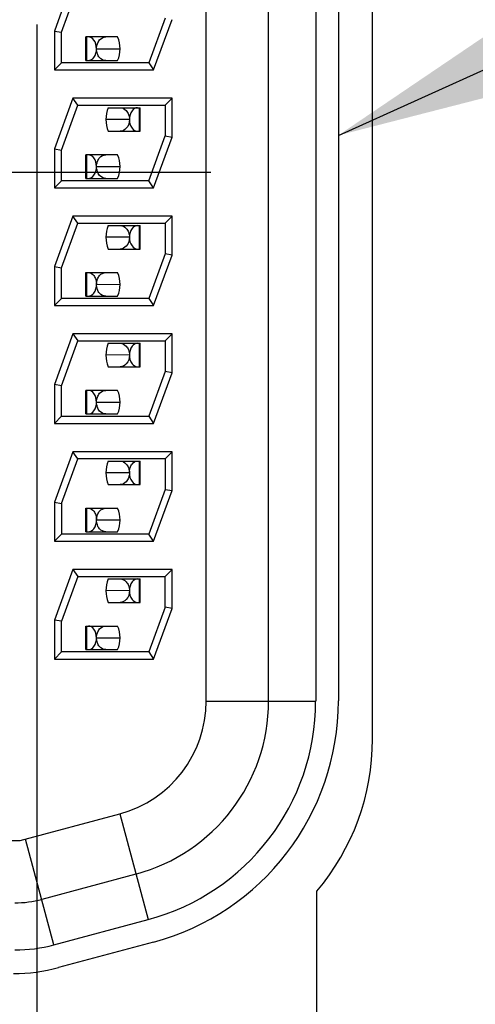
# Model space of a CAD drawing. Header units: inches. Extents: x 0 to 34, y 0 to 22.
# Tile 6 of 35: x 4.144 to 4.338, y 10.786 to 11.204. Entities that reach past the tile are written whole.
import ezdxf

# ---------------------------------------------------------------- set-up
doc = ezdxf.new("R2010")
doc.units = ezdxf.units.IN
doc.header["$LTSCALE"] = 1.87
doc.header["$MEASUREMENT"] = 0
doc.layers.get('0').update_dxf_attribs({"linetype": 'CONTINUOUS'})
for name, color, linetype in [('02___PRT_ALL_AXES', 7, 'CONTINUOUS'), ('DETAIL', 7, 'CONTINUOUS'), ('DIMENSIONS', 7, 'CONTINUOUS')]:
    doc.layers.add(name, color=color, linetype=linetype)
doc.styles.get("Standard").update_dxf_attribs({"font": 'txt', "width": 0.8})
doc.dimstyles.new('DIMSTYLE_1', dxfattribs={"dimtxt": 0.125, "dimasz": 0.18, "dimexe": 0.125, "dimexo": 0.0625, "dimgap": 0.09, "dimtad": 0, "dimtih": 1, "dimtoh": 1, "dimdec": 3, "dimzin": 4, "dimdsep": 46, "dimtxsty": 'STANDARD', "dimblk": '_FILLED', "dimblk1": '_FILLED', "dimblk2": '_FILLED', "dimcen": 0.09, "dimadec": 0, "dimazin": 0, "dimtp": 0.005, "dimtm": 0.005, "dimtfac": 1, "dimtdec": 3, "dimtofl": 0, "dimtmove": 0, "dimatfit": 3, "dimldrblk": '_FILLED', "dimfxl": 1, "dimtolj": 1, "dimtzin": 4, "dimarcsym": 0})
doc.dimstyles.get("Standard").update_dxf_attribs({"dimtxt": 0.125, "dimasz": 0.18, "dimexe": 0.125, "dimexo": 0.0625, "dimgap": 0.09, "dimtad": 0, "dimtih": 1, "dimtoh": 1, "dimdec": 3, "dimzin": 4, "dimdsep": 46, "dimtxsty": 'STANDARD', "dimblk": '_FILLED', "dimblk1": '_FILLED', "dimblk2": '_FILLED', "dimcen": 0.09, "dimadec": 0, "dimazin": 0, "dimtol": 1, "dimtp": 0.01, "dimtm": 0.01, "dimtfac": 1, "dimtdec": 3, "dimtofl": 0, "dimtmove": 0, "dimatfit": 3, "dimldrblk": '_FILLED', "dimfxl": 1, "dimtolj": 1, "dimtzin": 4, "dimarcsym": 0})

# ---------------------------------------------------------------- blocks, each defined once
blk = doc.blocks.new('*D6')
at = {"layer": 'DIMENSIONS', "color": 2, "linetype": 'CONTINUOUS'}
blk.add_line((4.2256788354, 11.1392711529), (2.9484270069, 11.1392711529), dxfattribs=at)
at = {"layer": 'DIMENSIONS', "color": 2, "linetype": 'CONTINUOUS', "insert": (2.6859270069, 11.2017711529), "char_height": 0.125, "width": 0.7, "attachment_point": 3, "line_spacing_factor": 0.9}
blk.add_mtext('2.540\\P[64.53]', dxfattribs=at)
blk = doc.blocks.new('_FILLED')
at = {"color": 0, "linetype": 'BYBLOCK'}
blk.add_solid([(0, 0), (-1, 0.1736111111), (-1, -0.1736111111)], dxfattribs=at)
blk = doc.blocks.new('*D10')
at = {"layer": 'DIMENSIONS', "color": 2, "linetype": 'CONTINUOUS'}
blk.add_line((4.3301611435, 14.8657768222), (2.9124703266, 14.8657768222), dxfattribs=at)
at = {"layer": 'DIMENSIONS', "color": 2, "linetype": 'CONTINUOUS', "insert": (2.5499703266, 14.9282768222), "char_height": 0.125, "width": 0.8, "attachment_point": 3, "line_spacing_factor": 0.9}
blk.add_mtext('6.267\\P[159.18]', dxfattribs=at)
blk = doc.blocks.new('*D11')
at = {"layer": 'DIMENSIONS', "color": 2, "linetype": 'CONTINUOUS'}
blk.add_line((4.3110361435, 16.2657768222), (2.9124703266, 16.2657768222), dxfattribs=at)
at = {"layer": 'DIMENSIONS', "color": 2, "linetype": 'CONTINUOUS', "insert": (2.5499703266, 16.3282768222), "char_height": 0.125, "width": 0.8, "attachment_point": 3, "line_spacing_factor": 0.9}
blk.add_mtext('7.667\\P[194.74]', dxfattribs=at)
blk = doc.blocks.new('*D12')
at = {"layer": 'DIMENSIONS', "color": 2, "linetype": 'CONTINUOUS'}
blk.add_line((4.1863076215, 18.6707768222), (5.4053076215, 18.6707768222), dxfattribs=at)
at = {"layer": 'DIMENSIONS', "color": 2, "linetype": 'CONTINUOUS', "insert": (5.4678076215, 18.7332768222), "char_height": 0.125, "width": 0.8, "attachment_point": 1, "line_spacing_factor": 0.9}
blk.add_mtext('10.072\\P[255.83]', dxfattribs=at)
blk = doc.blocks.new('*D15')
at = {"layer": 'DIMENSIONS', "color": 2, "linetype": 'CONTINUOUS'}
for p, q in [((4.1516777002, 11.2020836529), (4.1516777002, 9.1307446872)), ((4.1516777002, 9.1307446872), (4.2155943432, 9.0615101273)), ((4.2155943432, 9.0615101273), (4.2117479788, 8.14607539)), ((4.2117479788, 8.14607539), (4.3579098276, 8.0653017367)), ((4.3579098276, 8.0653017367), (4.3579098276, 7.8892768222))]:
    blk.add_line(p, q, dxfattribs=at)
at = {"layer": 'DIMENSIONS', "color": 2, "linetype": 'CONTINUOUS', "insert": (4.2954098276, 7.8267768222), "char_height": 0.125, "width": 1.125, "attachment_point": 3, "rotation": 90, "line_spacing_factor": 0.9}
blk.add_mtext('.028{\\Ftxt.shx;\\W1.000000;\\H0.125000; }[0.71]', dxfattribs=at)

msp = doc.modelspace()

# ---------------------------------------------------------------- linework, layer by layer
at = {"color": 7, "linetype": 'CONTINUOUS'}
for p, q in [((4.2236777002, 10.914911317), (4.2236777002, 11.3636309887)), ((4.2501777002, 10.914911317), (4.2501777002, 11.3636309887)), ((4.2701777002, 11.3636309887), (4.2701777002, 10.914911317)), ((4.2798076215, 11.3635679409), (4.2798076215, 10.9149743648)), ((4.1669925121, 11.2207711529), (4.1591777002, 11.1993001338)), ((4.1621777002, 11.1987711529), (4.1690931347, 11.2177711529)), ((4.2061777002, 11.2047711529), (4.1992622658, 11.1857711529)), ((4.2013628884, 11.1827711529), (4.2091777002, 11.2042421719)), ((4.1591776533, 11.1993001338), (4.1621777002, 11.1987711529)), ((4.1591777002, 11.1993001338), (4.1591777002, 11.1827711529)), ((4.1621777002, 11.1857711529), (4.1621777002, 11.1987711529)), ((4.1860618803, 11.1967711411), (4.1725233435, 11.1967711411)), ((4.1725233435, 11.1867711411), (4.1725233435, 11.1967711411)), ((4.1729616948, 11.1867711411), (4.1729616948, 11.1967711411)), ((4.1591777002, 11.1827712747), (4.1621777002, 11.1857711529)), ((4.1992622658, 11.1857711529), (4.1621777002, 11.1857711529)), ((4.1725233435, 11.1867711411), (4.1860615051, 11.1867711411)), ((4.1992622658, 11.1857711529), (4.2013628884, 11.1827712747)), ((4.1591777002, 11.1827711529), (4.2013628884, 11.1827711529)), ((4.1669925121, 11.1707711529), (4.1591777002, 11.1493001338)), ((4.2091777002, 11.1707711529), (4.1669925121, 11.1707711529)), ((4.1690931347, 11.1677711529), (4.1669925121, 11.1707710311)), ((4.2061777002, 11.1677711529), (4.2091777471, 11.1707711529)), ((4.2091777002, 11.1542421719), (4.2091777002, 11.1707711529)), ((4.1621777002, 11.1487711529), (4.1690931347, 11.1677711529)), ((4.1690931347, 11.1677711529), (4.2061777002, 11.1677711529)), ((4.1820676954, 11.1667711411), (4.1956058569, 11.1667711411)), ((4.1951675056, 11.1667711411), (4.1951675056, 11.1567711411)), ((4.1956058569, 11.1567711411), (4.1956058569, 11.1667711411)), ((4.2061777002, 11.1677711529), (4.2061777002, 11.1547711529)), ((4.1820673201, 11.1567711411), (4.1956058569, 11.1567711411)), ((4.1992622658, 11.1357711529), (4.2061777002, 11.1547711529)), ((4.2013628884, 11.1327711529), (4.2091777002, 11.1542421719)), ((4.2061777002, 11.1547711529), (4.2091776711, 11.1542421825)), ((4.1591776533, 11.1493001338), (4.1621777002, 11.1487711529)), ((4.1591777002, 11.1493001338), (4.1591777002, 11.1327711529)), ((4.1621777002, 11.1357711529), (4.1621777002, 11.1487711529)), ((4.1860618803, 11.1467711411), (4.1725233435, 11.1467711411)), ((4.1725233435, 11.1367711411), (4.1725233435, 11.1467711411)), ((4.1729616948, 11.1367711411), (4.1729616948, 11.1467711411)), ((4.1621777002, 11.1357711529), (4.1591776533, 11.1327711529)), ((4.1992622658, 11.1357711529), (4.1621777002, 11.1357711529)), ((4.1725233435, 11.1367711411), (4.1860615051, 11.1367711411)), ((4.2013628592, 11.1327711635), (4.1992622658, 11.1357711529)), ((4.1591777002, 11.1327711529), (4.2013628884, 11.1327711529)), ((4.1669925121, 11.1207711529), (4.1591777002, 11.0993001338)), ((4.2091777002, 11.1207711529), (4.1669925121, 11.1207711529)), ((4.1690931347, 11.1177711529), (4.1669925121, 11.1207710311)), ((4.2091777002, 11.1207710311), (4.2061777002, 11.1177711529)), ((4.2091777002, 11.1042421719), (4.2091777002, 11.1207711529)), ((4.1621777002, 11.0987711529), (4.1690931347, 11.1177711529)), ((4.1690931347, 11.1177711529), (4.2061777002, 11.1177711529)), ((4.1820676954, 11.1167711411), (4.1956058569, 11.1167711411)), ((4.1951675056, 11.1167711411), (4.1951675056, 11.1067711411)), ((4.1956058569, 11.1067711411), (4.1956058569, 11.1167711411)), ((4.2061777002, 11.1177711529), (4.2061777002, 11.1047711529)), ((4.1820673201, 11.1067711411), (4.1956058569, 11.1067711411)), ((4.2061777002, 11.1047711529), (4.1992622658, 11.0857711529)), ((4.2013628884, 11.0827711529), (4.2091777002, 11.1042421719)), ((4.2091777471, 11.1042421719), (4.2061777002, 11.1047711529)), ((4.1591776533, 11.0993001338), (4.1621777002, 11.0987711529)), ((4.1591777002, 11.0993001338), (4.1591777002, 11.0827711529)), ((4.1621777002, 11.0857711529), (4.1621777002, 11.0987711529)), ((4.1725233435, 11.0967711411), (4.1860618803, 11.0967711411)), ((4.1725233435, 11.0867711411), (4.1725233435, 11.0967711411)), ((4.1729616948, 11.0867711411), (4.1729616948, 11.0967711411)), ((4.1621777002, 11.0857711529), (4.1591776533, 11.0827711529)), ((4.1591777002, 11.0827711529), (4.2013628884, 11.0827711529)), ((4.1992622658, 11.0857711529), (4.1621777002, 11.0857711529)), ((4.1725233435, 11.0867711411), (4.1860615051, 11.0867711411)), ((4.1992622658, 11.0857711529), (4.2013628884, 11.0827712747)), ((4.1669925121, 11.0707711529), (4.1591777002, 11.0493001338)), ((4.2091777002, 11.0707711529), (4.1669925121, 11.0707711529)), ((4.1669925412, 11.0707711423), (4.1690931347, 11.0677711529)), ((4.2061777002, 11.0677711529), (4.2091777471, 11.0707711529)), ((4.2091777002, 11.0542421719), (4.2091777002, 11.0707711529)), ((4.1621777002, 11.0487711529), (4.1690931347, 11.0677711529)), ((4.1690931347, 11.0677711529), (4.2061777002, 11.0677711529)), ((4.1820676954, 11.0667711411), (4.1956058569, 11.0667711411)), ((4.1951675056, 11.0667711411), (4.1951675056, 11.0567711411)), ((4.1956058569, 11.0567711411), (4.1956058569, 11.0667711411)), ((4.2061777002, 11.0677711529), (4.2061777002, 11.0547711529)), ((4.1820673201, 11.0567711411), (4.1956058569, 11.0567711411)), ((4.2061777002, 11.0547711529), (4.1992622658, 11.0357711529)), ((4.2013628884, 11.0327711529), (4.2091777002, 11.0542421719)), ((4.2091777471, 11.0542421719), (4.2061777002, 11.0547711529)), ((4.1591777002, 11.0493001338), (4.1591777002, 11.0327711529)), ((4.1621777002, 11.0487711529), (4.1591777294, 11.0493001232)), ((4.1621777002, 11.0357711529), (4.1621777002, 11.0487711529)), ((4.1860618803, 11.0467711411), (4.1725233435, 11.0467711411)), ((4.1725233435, 11.0367711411), (4.1725233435, 11.0467711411)), ((4.1729616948, 11.0367711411), (4.1729616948, 11.0467711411)), ((4.1725233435, 11.0367711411), (4.1860615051, 11.0367711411)), ((4.1591777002, 11.0327712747), (4.1621777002, 11.0357711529)), ((4.1591777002, 11.0327711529), (4.2013628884, 11.0327711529)), ((4.1621777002, 11.0357711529), (4.1992622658, 11.0357711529)), ((4.1992622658, 11.0357711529), (4.2013628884, 11.0327712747)), ((4.1669925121, 11.0207711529), (4.1591777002, 10.9993001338)), ((4.2091777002, 11.0207711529), (4.1669925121, 11.0207711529)), ((4.1690931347, 11.0177711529), (4.1669925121, 11.0207710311)), ((4.2091777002, 11.0207710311), (4.2061777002, 11.0177711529)), ((4.2091777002, 11.0042421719), (4.2091777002, 11.0207711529)), ((4.1621777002, 10.9987711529), (4.1690931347, 11.0177711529)), ((4.2061777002, 11.0177711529), (4.1690931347, 11.0177711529)), ((4.1820676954, 11.0167711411), (4.1956058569, 11.0167711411)), ((4.1951675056, 11.0167711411), (4.1951675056, 11.0067711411)), ((4.1956058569, 11.0067711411), (4.1956058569, 11.0167711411)), ((4.2061777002, 11.0177711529), (4.2061777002, 11.0047711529)), ((4.1820673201, 11.0067711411), (4.1956058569, 11.0067711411)), ((4.2061777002, 11.0047711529), (4.1992622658, 10.9857711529)), ((4.2013628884, 10.9827711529), (4.2091777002, 11.0042421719)), ((4.2061777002, 11.0047711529), (4.2091776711, 11.0042421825)), ((4.1591776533, 10.9993001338), (4.1621777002, 10.9987711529)), ((4.1591777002, 10.9993001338), (4.1591777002, 10.9827711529)), ((4.1621777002, 10.9987711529), (4.1621777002, 10.9857711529)), ((4.1725233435, 10.9967711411), (4.1860618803, 10.9967711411)), ((4.1725233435, 10.9867711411), (4.1725233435, 10.9967711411)), ((4.1729616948, 10.9867711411), (4.1729616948, 10.9967711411)), ((4.1725233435, 10.9867711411), (4.1860615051, 10.9867711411)), ((4.1621777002, 10.9857711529), (4.1591776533, 10.9827711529)), ((4.1591777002, 10.9827711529), (4.2013628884, 10.9827711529)), ((4.1992622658, 10.9857711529), (4.1621777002, 10.9857711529)), ((4.2013628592, 10.9827711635), (4.1992622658, 10.9857711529)), ((4.1669925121, 10.9707711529), (4.1591777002, 10.9493001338)), ((4.2091777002, 10.9707711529), (4.1669925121, 10.9707711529)), ((4.1669925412, 10.9707711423), (4.1690931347, 10.9677711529)), ((4.2061777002, 10.9677711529), (4.2091777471, 10.9707711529)), ((4.2091777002, 10.9542421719), (4.2091777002, 10.9707711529)), ((4.1690931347, 10.9677711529), (4.1621777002, 10.9487711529)), ((4.1690931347, 10.9677711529), (4.2061777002, 10.9677711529)), ((4.1820676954, 10.9667711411), (4.1956058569, 10.9667711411)), ((4.1951675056, 10.9667711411), (4.1951675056, 10.9567711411)), ((4.1956058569, 10.9567711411), (4.1956058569, 10.9667711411)), ((4.2061777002, 10.9547711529), (4.2061777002, 10.9677711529)), ((4.1820673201, 10.9567711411), (4.1956058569, 10.9567711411)), ((4.2061777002, 10.9547711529), (4.1992622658, 10.9357711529)), ((4.2013628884, 10.9327711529), (4.2091777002, 10.9542421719)), ((4.2091777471, 10.9542421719), (4.2061777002, 10.9547711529)), ((4.1591777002, 10.9493001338), (4.1591777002, 10.9327711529)), ((4.1621777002, 10.9487711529), (4.1591777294, 10.9493001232)), ((4.1621777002, 10.9357711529), (4.1621777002, 10.9487711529)), ((4.1725233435, 10.9467711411), (4.1860618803, 10.9467711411)), ((4.1725233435, 10.9367711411), (4.1725233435, 10.9467711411)), ((4.1729616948, 10.9367711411), (4.1729616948, 10.9467711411)), ((4.1725233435, 10.9367711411), (4.1860615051, 10.9367711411)), ((4.1621777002, 10.9357711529), (4.1591776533, 10.9327711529)), ((4.1591777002, 10.9327711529), (4.2013628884, 10.9327711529)), ((4.1992622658, 10.9357711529), (4.1621777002, 10.9357711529)), ((4.1992622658, 10.9357711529), (4.2013628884, 10.9327712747)), ((4.2236735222, 10.914911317), (4.2701774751, 10.914911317)), ((4.1447169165, 10.8557711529), (4.186989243, 10.8670979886)), ((4.1869891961, 10.8670981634), (4.1990243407, 10.8221823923)), ((4.1076777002, 10.8557711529), (4.1447169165, 10.8557711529)), ((4.1589774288, 10.8114518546), (4.1469422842, 10.8563676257)), ((4.1938479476, 10.8415009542), (4.1538010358, 10.8307704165)), ((4.1589774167, 10.8114519), (4.1990243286, 10.8221824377)), ((4.2012424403, 10.8125862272), (4.1609602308, 10.8017926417))]:
    msp.add_line(p, q, dxfattribs=at)
at = {"color": 3, "linetype": 'CONTINUOUS'}
for p, q in [((4.1770647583, 11.1918040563), (4.1870643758, 11.1917743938)), ((4.1910644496, 11.1618032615), (4.181064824, 11.1617678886)), ((4.1770647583, 11.1418040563), (4.1870643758, 11.1417743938)), ((4.1910644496, 11.1118032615), (4.181064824, 11.1117678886)), ((4.1770647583, 11.0918040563), (4.1870643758, 11.0917743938)), ((4.1910644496, 11.0618032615), (4.181064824, 11.0617678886)), ((4.1770647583, 11.0418040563), (4.1870643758, 11.0417743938)), ((4.1910644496, 11.0118032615), (4.181064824, 11.0117678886)), ((4.1770647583, 10.9918040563), (4.1870643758, 10.9917743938)), ((4.1910644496, 10.9618032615), (4.181064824, 10.9617678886)), ((4.1770647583, 10.9418040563), (4.1870643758, 10.9417743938))]:
    msp.add_line(p, q, dxfattribs=at)
at = {"color": 7, "linetype": 'CONTINUOUS'}
for centre, radius, start, end in [((4.1740646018, 11.1917715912), 0.013, 337.3779859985, 22.617715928), ((4.1940645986, 11.161770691), 0.013, 157.3779859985, 202.617715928), ((4.1740646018, 11.1417715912), 0.013, 337.3779859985, 22.617715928), ((4.1940645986, 11.111770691), 0.013, 157.3779859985, 202.617715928), ((4.1740646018, 11.0917715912), 0.013, 337.3779859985, 22.617715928), ((4.1940645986, 11.061770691), 0.013, 157.3779859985, 202.617715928), ((4.1740646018, 11.0417715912), 0.013, 337.3779859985, 22.617715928), ((4.1940645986, 11.011770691), 0.013, 157.3779859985, 202.617715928), ((4.1740646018, 10.9917715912), 0.013, 337.3779859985, 22.617715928), ((4.1940645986, 10.961770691), 0.013, 157.3779859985, 202.617715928), ((4.1740646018, 10.9417715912), 0.013, 337.3779859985, 22.617715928), ((4.1741777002, 10.914911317), 0.0495, 285.0000433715, 0.0003698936), ((4.1741777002, 10.914911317), 0.076, 285.0001088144, 0.0004524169), ((4.1741777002, 10.914911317), 0.0959962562, 285, 360), ((4.1738076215, 10.9149743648), 0.106, 285, 360), ((4.1424129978, 10.8732711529), 0.044, 270, 285), ((4.1424129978, 10.8732711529), 0.0639981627, 270, 285), ((4.1418076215, 10.8732711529), 0.074, 269.9999999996, 285)]:
    msp.add_arc(centre, radius, start, end, dxfattribs=at)
for points, knots in [([(4.1770646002, 11.1918040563), (4.1770588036, 11.1930886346), (4.1765866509, 11.1953642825), (4.1745147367, 11.1967711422), (4.1736387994, 11.1967711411)], [0, 0, 0, 0, 0.5945726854, 1, 1, 1, 1]), ([(4.1770647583, 11.1918040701), (4.1770685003, 11.1925255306), (4.1773555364, 11.1938678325), (4.178441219, 11.1959472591), (4.1800845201, 11.1967711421), (4.181057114, 11.1967711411)], [0, 0, 0, 0, 0.3116678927, 0.5798491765, 1, 1, 1, 1]), ([(4.1736387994, 11.1867711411), (4.1745220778, 11.1867711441), (4.1766066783, 11.1882076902), (4.1770704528, 11.1905066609), (4.1770646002, 11.1918040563)], [0, 0, 0, 0, 0.4050459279, 1, 1, 1, 1]), ([(4.1810566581, 11.1867711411), (4.1800792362, 11.1867711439), (4.1784302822, 11.1876190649), (4.1773446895, 11.189716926), (4.1770609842, 11.1910759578), (4.1770647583, 11.1918040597)], [0, 0, 0, 0, 0.4188744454, 0.6879675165, 1, 1, 1, 1]), ([(4.1870725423, 11.1667711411), (4.1880451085, 11.1667711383), (4.1896885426, 11.1659472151), (4.1907740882, 11.1638674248), (4.1910608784, 11.1625248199), (4.1910644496, 11.1618032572)], [0, 0, 0, 0, 0.4201014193, 0.6883161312, 1, 1, 1, 1]), ([(4.194490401, 11.1667711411), (4.1936141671, 11.1667711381), (4.1915424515, 11.1653632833), (4.1910702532, 11.1630877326), (4.1910646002, 11.1618032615)], [0, 0, 0, 0, 0.4055291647, 1, 1, 1, 1]), ([(4.1910644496, 11.1618032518), (4.1910710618, 11.1604668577), (4.1903861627, 11.157979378), (4.1880517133, 11.1567711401), (4.1870720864, 11.1567711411)], [0, 0, 0, 0, 0.5770245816, 1, 1, 1, 1]), ([(4.1910646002, 11.1618032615), (4.1910588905, 11.1605056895), (4.1915225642, 11.1582065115), (4.1936074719, 11.15677114), (4.194490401, 11.1567711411)], [0, 0, 0, 0, 0.5950820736, 1, 1, 1, 1]), ([(4.1770646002, 11.1418040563), (4.1770588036, 11.1430886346), (4.1765866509, 11.1453642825), (4.1745147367, 11.1467711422), (4.1736387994, 11.1467711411)], [0, 0, 0, 0, 0.5945726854, 1, 1, 1, 1]), ([(4.1770647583, 11.1418040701), (4.1770685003, 11.1425255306), (4.1773555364, 11.1438678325), (4.178441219, 11.1459472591), (4.1800845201, 11.1467711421), (4.181057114, 11.1467711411)], [0, 0, 0, 0, 0.3116678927, 0.5798491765, 1, 1, 1, 1]), ([(4.1736387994, 11.1367711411), (4.1745220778, 11.1367711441), (4.1766066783, 11.1382076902), (4.1770704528, 11.1405066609), (4.1770646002, 11.1418040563)], [0, 0, 0, 0, 0.4050459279, 1, 1, 1, 1]), ([(4.1810566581, 11.1367711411), (4.1800792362, 11.1367711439), (4.1784302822, 11.1376190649), (4.1773446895, 11.139716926), (4.1770609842, 11.1410759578), (4.1770647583, 11.1418040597)], [0, 0, 0, 0, 0.4188744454, 0.6879675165, 1, 1, 1, 1]), ([(4.1870725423, 11.1167711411), (4.1880451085, 11.1167711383), (4.1896885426, 11.1159472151), (4.1907740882, 11.1138674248), (4.1910608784, 11.1125248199), (4.1910644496, 11.1118032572)], [0, 0, 0, 0, 0.4201014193, 0.6883161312, 1, 1, 1, 1]), ([(4.194490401, 11.1167711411), (4.1936141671, 11.1167711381), (4.1915424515, 11.1153632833), (4.1910702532, 11.1130877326), (4.1910646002, 11.1118032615)], [0, 0, 0, 0, 0.4055291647, 1, 1, 1, 1]), ([(4.1910644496, 11.1118032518), (4.1910710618, 11.1104668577), (4.1903861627, 11.107979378), (4.1880517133, 11.1067711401), (4.1870720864, 11.1067711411)], [0, 0, 0, 0, 0.5770245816, 1, 1, 1, 1]), ([(4.1910646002, 11.1118032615), (4.1910588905, 11.1105056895), (4.1915225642, 11.1082065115), (4.1936074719, 11.10677114), (4.194490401, 11.1067711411)], [0, 0, 0, 0, 0.5950820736, 1, 1, 1, 1]), ([(4.1736387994, 11.0967711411), (4.1745125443, 11.0967711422), (4.1759667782, 11.0958114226), (4.1768330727, 11.0938085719), (4.1770614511, 11.0925019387), (4.1770646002, 11.0918040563)], [0, 0, 0, 0, 0.4015303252, 0.6792841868, 1, 1, 1, 1]), ([(4.1770647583, 11.0918040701), (4.1770685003, 11.0925255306), (4.1773555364, 11.0938678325), (4.178441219, 11.0959472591), (4.1800845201, 11.0967711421), (4.181057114, 11.0967711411)], [0, 0, 0, 0, 0.3116678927, 0.5798491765, 1, 1, 1, 1]), ([(4.1736387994, 11.0867711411), (4.1745220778, 11.0867711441), (4.1766066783, 11.0882076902), (4.1770704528, 11.0905066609), (4.1770646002, 11.0918040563)], [0, 0, 0, 0, 0.4050459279, 1, 1, 1, 1]), ([(4.1810566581, 11.0867711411), (4.1800792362, 11.0867711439), (4.1784302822, 11.0876190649), (4.1773446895, 11.089716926), (4.1770609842, 11.0910759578), (4.1770647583, 11.0918040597)], [0, 0, 0, 0, 0.4188744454, 0.6879675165, 1, 1, 1, 1]), ([(4.1870725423, 11.0667711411), (4.1880451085, 11.0667711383), (4.1896885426, 11.0659472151), (4.1907740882, 11.0638674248), (4.1910608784, 11.0625248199), (4.1910644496, 11.0618032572)], [0, 0, 0, 0, 0.4201014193, 0.6883161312, 1, 1, 1, 1]), ([(4.194490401, 11.0667711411), (4.1936141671, 11.0667711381), (4.1915424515, 11.0653632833), (4.1910702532, 11.0630877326), (4.1910646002, 11.0618032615)], [0, 0, 0, 0, 0.4055291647, 1, 1, 1, 1]), ([(4.1910644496, 11.0618032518), (4.1910710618, 11.0604668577), (4.1903861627, 11.057979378), (4.1880517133, 11.0567711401), (4.1870720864, 11.0567711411)], [0, 0, 0, 0, 0.5770245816, 1, 1, 1, 1]), ([(4.1910646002, 11.0618032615), (4.1910588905, 11.0605056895), (4.1915225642, 11.0582065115), (4.1936074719, 11.05677114), (4.194490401, 11.0567711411)], [0, 0, 0, 0, 0.5950820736, 1, 1, 1, 1]), ([(4.1770646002, 11.0418040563), (4.1770588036, 11.0430886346), (4.1765866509, 11.0453642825), (4.1745147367, 11.0467711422), (4.1736387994, 11.0467711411)], [0, 0, 0, 0, 0.5945726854, 1, 1, 1, 1]), ([(4.1770647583, 11.0418040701), (4.1770685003, 11.0425255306), (4.1773555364, 11.0438678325), (4.178441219, 11.0459472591), (4.1800845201, 11.0467711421), (4.181057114, 11.0467711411)], [0, 0, 0, 0, 0.3116678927, 0.5798491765, 1, 1, 1, 1]), ([(4.1736387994, 11.0367711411), (4.1745220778, 11.0367711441), (4.1766066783, 11.0382076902), (4.1770704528, 11.0405066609), (4.1770646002, 11.0418040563)], [0, 0, 0, 0, 0.4050459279, 1, 1, 1, 1]), ([(4.1810566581, 11.0367711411), (4.1800792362, 11.0367711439), (4.1784302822, 11.0376190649), (4.1773446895, 11.039716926), (4.1770609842, 11.0410759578), (4.1770647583, 11.0418040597)], [0, 0, 0, 0, 0.4188744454, 0.6879675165, 1, 1, 1, 1]), ([(4.1870725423, 11.0167711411), (4.1880451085, 11.0167711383), (4.1896885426, 11.0159472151), (4.1907740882, 11.0138674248), (4.1910608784, 11.0125248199), (4.1910644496, 11.0118032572)], [0, 0, 0, 0, 0.4201014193, 0.6883161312, 1, 1, 1, 1]), ([(4.1910646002, 11.0118032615), (4.1910676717, 11.0125011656), (4.1912961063, 11.0138078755), (4.1921621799, 11.015810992), (4.193616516, 11.0167711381), (4.194490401, 11.0167711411)], [0, 0, 0, 0, 0.3206942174, 0.5984446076, 1, 1, 1, 1]), ([(4.1910644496, 11.0118032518), (4.1910680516, 11.0110752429), (4.1907839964, 11.0097165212), (4.189698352, 11.007618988), (4.188049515, 11.0067711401), (4.1870720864, 11.0067711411)], [0, 0, 0, 0, 0.3120205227, 0.5810847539, 1, 1, 1, 1]), ([(4.1910646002, 11.0118032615), (4.1910588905, 11.0105056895), (4.1915225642, 11.0082065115), (4.1936074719, 11.00677114), (4.194490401, 11.0067711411)], [0, 0, 0, 0, 0.5950820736, 1, 1, 1, 1]), ([(4.1736387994, 10.9967711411), (4.1745125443, 10.9967711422), (4.1759667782, 10.9958114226), (4.1768330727, 10.9938085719), (4.1770614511, 10.9925019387), (4.1770646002, 10.9918040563)], [0, 0, 0, 0, 0.4015303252, 0.6792841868, 1, 1, 1, 1]), ([(4.1770647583, 10.9918040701), (4.1770685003, 10.9925255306), (4.1773555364, 10.9938678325), (4.178441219, 10.9959472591), (4.1800845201, 10.9967711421), (4.181057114, 10.9967711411)], [0, 0, 0, 0, 0.3116678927, 0.5798491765, 1, 1, 1, 1]), ([(4.1736387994, 10.9867711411), (4.1745220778, 10.9867711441), (4.1766066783, 10.9882076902), (4.1770704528, 10.9905066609), (4.1770646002, 10.9918040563)], [0, 0, 0, 0, 0.4050459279, 1, 1, 1, 1]), ([(4.1810566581, 10.9867711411), (4.1800792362, 10.9867711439), (4.1784302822, 10.9876190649), (4.1773446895, 10.989716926), (4.1770609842, 10.9910759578), (4.1770647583, 10.9918040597)], [0, 0, 0, 0, 0.4188744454, 0.6879675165, 1, 1, 1, 1]), ([(4.1870725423, 10.9667711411), (4.1880451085, 10.9667711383), (4.1896885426, 10.9659472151), (4.1907740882, 10.9638674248), (4.1910608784, 10.9625248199), (4.1910644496, 10.9618032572)], [0, 0, 0, 0, 0.4201014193, 0.6883161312, 1, 1, 1, 1]), ([(4.194490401, 10.9667711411), (4.1936141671, 10.9667711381), (4.1915424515, 10.9653632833), (4.1910702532, 10.9630877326), (4.1910646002, 10.9618032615)], [0, 0, 0, 0, 0.4055291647, 1, 1, 1, 1]), ([(4.1910644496, 10.9618032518), (4.1910710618, 10.9604668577), (4.1903861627, 10.957979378), (4.1880517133, 10.9567711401), (4.1870720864, 10.9567711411)], [0, 0, 0, 0, 0.5770245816, 1, 1, 1, 1]), ([(4.1910646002, 10.9618032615), (4.1910588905, 10.9605056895), (4.1915225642, 10.9582065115), (4.1936074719, 10.95677114), (4.194490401, 10.9567711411)], [0, 0, 0, 0, 0.5950820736, 1, 1, 1, 1]), ([(4.1770646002, 10.9418040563), (4.1770588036, 10.9430886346), (4.1765866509, 10.9453642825), (4.1745147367, 10.9467711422), (4.1736387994, 10.9467711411)], [0, 0, 0, 0, 0.5945726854, 1, 1, 1, 1]), ([(4.1770647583, 10.9418040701), (4.1770685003, 10.9425255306), (4.1773555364, 10.9438678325), (4.178441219, 10.9459472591), (4.1800845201, 10.9467711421), (4.181057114, 10.9467711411)], [0, 0, 0, 0, 0.3116678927, 0.5798491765, 1, 1, 1, 1]), ([(4.1736387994, 10.9367711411), (4.1745220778, 10.9367711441), (4.1766066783, 10.9382076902), (4.1770704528, 10.9405066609), (4.1770646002, 10.9418040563)], [0, 0, 0, 0, 0.4050459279, 1, 1, 1, 1]), ([(4.1810566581, 10.9367711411), (4.1800792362, 10.9367711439), (4.1784302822, 10.9376190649), (4.1773446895, 10.939716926), (4.1770609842, 10.9410759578), (4.1770647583, 10.9418040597)], [0, 0, 0, 0, 0.4188744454, 0.6879675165, 1, 1, 1, 1])]:
    msp.add_open_spline(points, degree=3, knots=knots, dxfattribs=at)
at = {"layer": '02___PRT_ALL_AXES', "color": 7, "linetype": 'CONTINUOUS'}
for p, q in [((4.2943076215, 10.8987768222), (4.2943076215, 11.3787768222)), ((4.2706777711, 10.6642711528), (4.2706777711, 10.8342198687))]:
    msp.add_line(p, q, dxfattribs=at)
msp.add_arc((4.1943076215, 10.8987768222), 0.1, 319.7916093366, 360, dxfattribs=at)

# ---------------------------------------------------------------- dimensions: what is measured, and where the dimension line sits
at = {"layer": 'DIMENSIONS', "color": 2, "linetype": 'CONTINUOUS'}
for feature_location, offset, origin, picture, middle in [((4.1863076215, 18.6707768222), (1.2190000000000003, 0), (3.9438076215, 8.5987768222), '*D12', (5.8678076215, 18.5770268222)), ((4.3110361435, 16.2657768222), (-1.3985658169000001, 0), (4.1079111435, 8.5987768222), '*D11', (2.4499703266, 16.1720268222)), ((4.3301611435, 14.8657768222), (-1.4176908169, 0), (4.1079111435, 8.5987768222), '*D10', (2.4499703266, 14.7720268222)), ((4.2256788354, 11.1392711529), (-1.2772518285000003, 0), (4.0331788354, 8.5987768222), '*D6', (2.5359270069, 11.0455211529)), ((4.1516777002, 11.2020836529), (0.20623212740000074, -3.3128068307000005), (4.1238076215, 10.6642711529), '*D15', (4.3579098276, 7.2642768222))]:
    dim = msp.add_ordinate_dim(feature_location=feature_location, offset=offset, dtype=0, origin=origin, dimstyle='DIMSTYLE_1', override={"dimtad": 1, "dimtih": 0, "dimtoh": 0}, dxfattribs=at)
    dim.commit()
    dim.dimension.update_dxf_attribs({"geometry": picture, "text_midpoint": middle})

# ---------------------------------------------------------------- leaders
at = {"layer": 'DETAIL', "color": 2, "linetype": 'CONTINUOUS'}
msp.add_leader([(4.2798076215, 11.1550309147), (5.4686005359, 11.6900017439), (5.6486005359, 11.6900017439)], dimstyle='STANDARD', override={"dimtad": 0}, dxfattribs=at)

doc.saveas('drawing.dxf')
